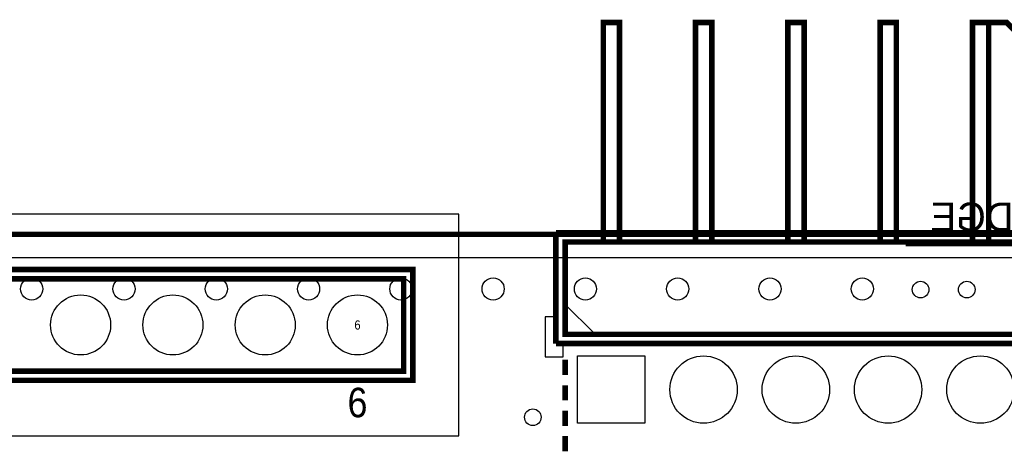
# Model space of a CAD drawing. Extents: x 6 to 156, y -6 to 136.
# Tile 20 of 32: x 65 to 92, y 124 to 136. Entities that reach past the tile are written whole.
import ezdxf
from ezdxf.enums import TextEntityAlignment as Align

# ---------------------------------------------------------------- set-up
doc = ezdxf.new("R2010")
doc.units = 0
for name, color, linetype in [('BG_OUTLINE', 134, 'CONTINUOUS'), ('PG_ASSEMBLY_BOTTOM', 1, 'CONTINUOUS'), ('PG_ASSEMBLY_TOP', 1, 'CONTINUOUS'), ('PG_PLACE_BOUND_TOP', 152, 'CONTINUOUS'), ('PG_SILKSCREEN_TOP', 45, 'CONTINUOUS'), ('PIN_BOTTOM', 5, 'CONTINUOUS'), ('PIN_TOP', 1, 'CONTINUOUS'), ('RKI_ALL', 174, 'CONTINUOUS'), ('VC_BOTTOM', 5, 'CONTINUOUS'), ('VC_TOP', 1, 'CONTINUOUS')]:
    doc.layers.add(name, color=color, linetype=linetype)

msp = doc.modelspace()

# ---------------------------------------------------------------- linework, layer by layer
at = {"layer": 'BG_OUTLINE', "const_width": 0.1524}
msp.add_lwpolyline([(137.050018, 11.925808), (137.050018, 129.542032, 0.414184), (136.542018, 130.050032), (7.558024, 130.050032, 0.414214), (7.050024, 129.542032), (7.050024, 0.558038, 0.414233), (7.558024, 0.050038)], format="xyb", dxfattribs=at)
at = {"layer": 'PG_ASSEMBLY_BOTTOM', "const_width": 0.1524}
msp.add_lwpolyline([(127.571246, 130.050032), (97.32137, 130.050032), (97.07118, 129.800096), (89.671144, 129.800096)], dxfattribs=at)
at = {"layer": 'PG_ASSEMBLY_TOP', "const_width": 0.1524}
for points in [[(81.34604, 129.839974), (81.34604, 135.880094), (81.793588, 135.880094), (81.793588, 129.839974)], [(83.88604, 129.839974), (83.88604, 135.880094), (84.333588, 135.880094), (84.333588, 129.839974)], [(86.42604, 129.839974), (86.42604, 135.880094), (86.873588, 135.880094), (86.873588, 129.839974)], [(88.96604, 129.839974), (88.96604, 135.880094), (89.413588, 135.880094), (89.413588, 129.839974)], [(91.50604, 129.839974), (91.50604, 135.880094), (91.953588, 135.880094), (91.953588, 129.839974)], [(91.953588, 135.880094), (92.446094, 135.880094), (92.945966, 135.379968), (98.945954, 135.379968)], [(80.296004, 127.299974), (80.296004, 129.839974), (92.996004, 129.839974), (92.996004, 127.299974), (80.296004, 127.299974)], [(60.611004, 126.288038), (75.851004, 126.288038), (75.851004, 128.828038), (60.611004, 128.828038), (60.611004, 126.288038)], [(80.296004, 126.59995), (80.296004, 126.180088)], [(80.296004, 125.899926), (80.296004, 125.480064)], [(80.296004, 125.199902), (80.296004, 124.78004)], [(80.296004, 124.500132), (80.296004, 124.080016)]]:
    msp.add_lwpolyline(points, dxfattribs=at)
at = {"layer": 'PG_ASSEMBLY_TOP'}
msp.add_lwpolyline([(80.245966, 127.279908), (81.145888, 127.279908), (80.245966, 128.180084)], close=True, dxfattribs=at)
at = {"layer": 'PG_PLACE_BOUND_TOP'}
for points in [[(77.375004, 124.764038), (77.375004, 130.606038), (58.833004, 130.606038), (58.833004, 124.764038), (58.833004, 124.510038), (77.375004, 124.510038)], [(80.296004, 127.299974), (80.296004, 129.839974), (92.996004, 129.839974), (92.996004, 127.299974)]]:
    msp.add_lwpolyline(points, close=True, dxfattribs=at)
at = {"layer": 'PG_SILKSCREEN_TOP', "const_width": 0.1524}
for points in [[(80.042004, 127.045974), (80.042004, 130.093974)], [(80.042004, 130.093974), (93.250004, 130.093974)], [(60.611004, 129.082038), (76.105004, 129.082038), (76.105004, 126.034038), (60.357004, 126.034038), (60.357004, 129.082038), (60.611004, 129.082038)], [(93.250004, 127.045974), (80.042004, 127.045974)]]:
    msp.add_lwpolyline(points, dxfattribs=at)
at = {"layer": 'PG_SILKSCREEN_TOP'}
msp.add_lwpolyline([(79.746094, 127.780034), (79.746094, 126.67996), (80.245966, 126.67996), (80.245966, 127.08001), (80.046068, 127.08001), (80.046068, 127.780034)], close=True, dxfattribs=at)
at = {"layer": 'PIN_BOTTOM'}
msp.add_lwpolyline([(80.638904, 124.852938), (80.638904, 126.707138), (82.493104, 126.707138), (82.493104, 124.852938)], close=True, dxfattribs=at)
for centre, radius in [((66.961004, 127.558038), 0.8255), ((69.501004, 127.558038), 0.8255), ((72.041004, 127.558038), 0.8255), ((74.581004, 127.558038), 0.8255), ((84.106004, 125.780038), 0.9271), ((86.646004, 125.780038), 0.9271), ((89.186004, 125.780038), 0.9271), ((91.726004, 125.780038), 0.9271)]:
    msp.add_circle(centre, radius, dxfattribs=at)
at = {"layer": 'PIN_TOP'}
msp.add_lwpolyline([(80.638904, 124.852938), (80.638904, 126.707138), (82.493104, 126.707138), (82.493104, 124.852938)], close=True, dxfattribs=at)
for centre, radius in [((66.961004, 127.558038), 0.8255), ((69.501004, 127.558038), 0.8255), ((72.041004, 127.558038), 0.8255), ((74.581004, 127.558038), 0.8255), ((84.106004, 125.780038), 0.9271), ((86.646004, 125.780038), 0.9271), ((89.186004, 125.780038), 0.9271), ((91.726004, 125.780038), 0.9271)]:
    msp.add_circle(centre, radius, dxfattribs=at)
at = {"layer": 'RKI_ALL'}
msp.add_lwpolyline([(136.415018, 0.685038), (7.685024, 0.685038), (7.685024, 129.415032), (136.415018, 129.415032), (136.415018, 16.683482), (136.415018, 11.41349)], close=True, dxfattribs=at)
at = {"layer": 'VC_BOTTOM'}
for centre, radius in [((65.614804, 128.548638), 0.3048), ((68.154804, 128.548638), 0.3048), ((70.694804, 128.548638), 0.3048), ((73.234804, 128.548638), 0.3048), ((75.774804, 128.548638), 0.3048), ((78.314804, 128.548638), 0.3048), ((80.854804, 128.548638), 0.3048), ((83.394804, 128.548638), 0.3048), ((85.934804, 128.548638), 0.3048), ((88.474804, 128.548638), 0.3048), ((90.080846, 128.529588), 0.2286), ((91.350846, 128.529588), 0.2286), ((79.407004, 125.018038), 0.2286)]:
    msp.add_circle(centre, radius, dxfattribs=at)
at = {"layer": 'VC_TOP'}
for centre, radius in [((65.614804, 128.548638), 0.3048), ((68.154804, 128.548638), 0.3048), ((70.694804, 128.548638), 0.3048), ((73.234804, 128.548638), 0.3048), ((75.774804, 128.548638), 0.3048), ((78.314804, 128.548638), 0.3048), ((80.854804, 128.548638), 0.3048), ((83.394804, 128.548638), 0.3048), ((85.934804, 128.548638), 0.3048), ((88.474804, 128.548638), 0.3048), ((90.080846, 128.529588), 0.2286), ((91.350846, 128.529588), 0.2286), ((79.407004, 125.018038), 0.2286)]:
    msp.add_circle(centre, radius, dxfattribs=at)

# ---------------------------------------------------------------- texts
at = {"layer": 'PG_ASSEMBLY_BOTTOM', "text_generation_flag": 2}
msp.add_text('CARD EDGE', height=0.7874, dxfattribs=at).set_placement((96.612964, 130.137408))
at = {"layer": 'PG_ASSEMBLY_TOP', "width": 0.9}
msp.add_text('6', height=0.254, dxfattribs=at).set_placement((74.581004, 127.431038), align=Align.CENTER)
at = {"layer": 'PG_SILKSCREEN_TOP', "width": 0.90625}
msp.add_text('6', height=0.8128, dxfattribs=at).set_placement((74.581004, 125.018038), align=Align.CENTER)

doc.saveas('drawing.dxf')
